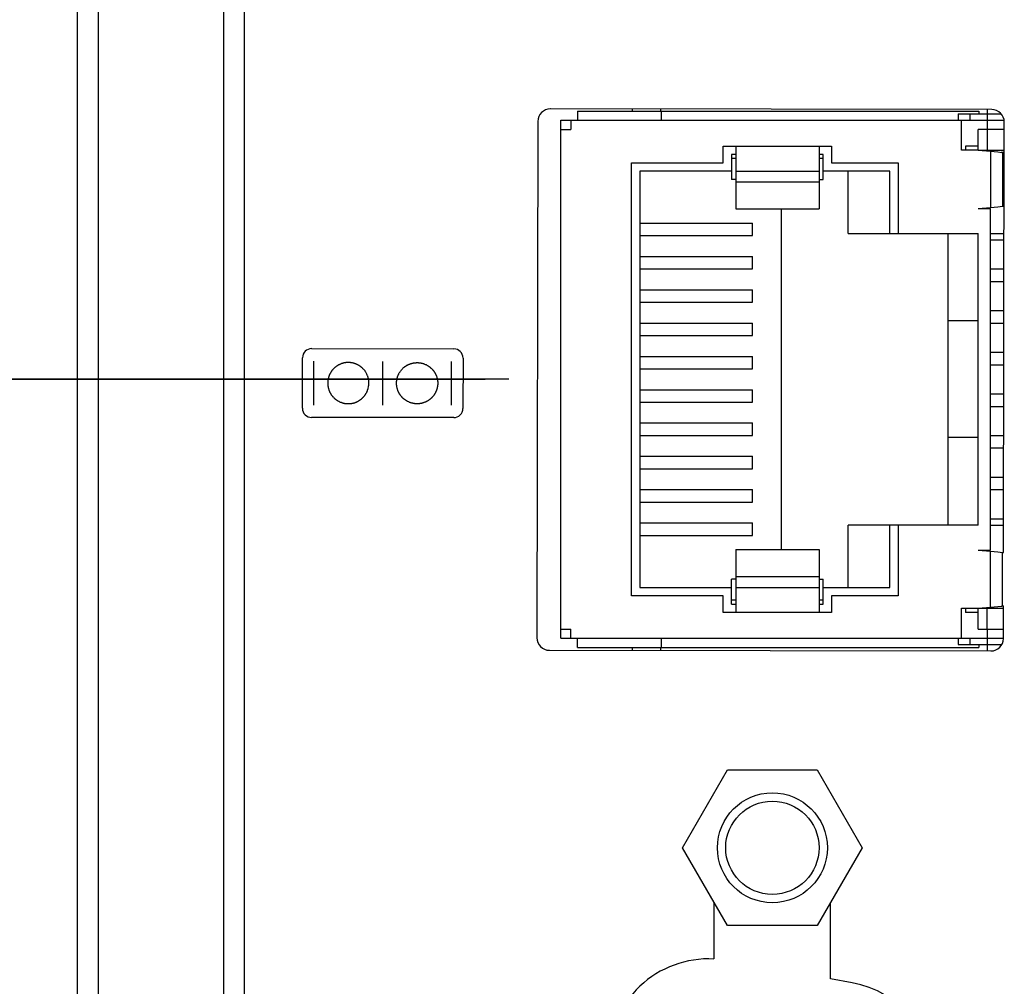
# Model space of a CAD drawing. Header units: inches. Extents: x 0 to 34, y 0 to 22.
# Tile 48 of 74: x 19.2 to 20.4, y 13.4 to 14.5. Entities that reach past the tile are written whole.
import ezdxf

# ---------------------------------------------------------------- set-up
doc = ezdxf.new("R2010")
doc.units = ezdxf.units.IN
doc.header["$LTSCALE"] = 1.87
doc.header["$MEASUREMENT"] = 0
doc.layers.get('0').update_dxf_attribs({"linetype": 'CONTINUOUS'})
for name, color, linetype in [('02___PRT_ALL_AXES', 7, 'CONTINUOUS'), ('5_ALL_CURVES', 7, 'CONTINUOUS'), ('DIMENSIONS', 7, 'CONTINUOUS')]:
    doc.layers.add(name, color=color, linetype=linetype)
doc.styles.get("Standard").update_dxf_attribs({"font": 'txt', "width": 0.8})
doc.dimstyles.new('DIMSTYLE_1', dxfattribs={"dimtxt": 0.125, "dimasz": 0.18, "dimexe": 0.125, "dimexo": 0.0625, "dimgap": 0.0625, "dimtad": 0, "dimtih": 1, "dimtoh": 1, "dimdec": 3, "dimzin": 4, "dimdsep": 46, "dimtxsty": 'STANDARD', "dimblk": '_FILLED', "dimblk1": '_FILLED', "dimblk2": '_FILLED', "dimcen": 0.09, "dimadec": 0, "dimazin": 0, "dimtp": 0.001, "dimtm": 0.001, "dimtfac": 1, "dimtdec": 3, "dimtofl": 0, "dimtmove": 0, "dimatfit": 3, "dimldrblk": '_FILLED', "dimfxl": 1, "dimtolj": 1, "dimtzin": 4, "dimarcsym": 0})

# ---------------------------------------------------------------- blocks, each defined once
blk = doc.blocks.new('_FILLED')
at = {"color": 0, "linetype": 'BYBLOCK'}
blk.add_solid([(0, 0), (-1, 0.1736), (-1, -0.1736)], dxfattribs=at)
blk = doc.blocks.new('*D25')
at = {"layer": 'DIMENSIONS', "color": 2, "linetype": 'CONTINUOUS'}
for p, q in [((19.7691, 14.1162), (17.6546, 14.1162)), ((17.7796, 14.1162), (17.7796, 13.7141)), ((17.7796, 13.062), (17.7796, 13.4641)), ((19.8957, 13.062), (17.6546, 13.062))]:
    blk.add_line(p, q, dxfattribs=at)
at = {"layer": 'DIMENSIONS', "color": 2, "linetype": 'CONTINUOUS', "xscale": 0.18, "yscale": 0.18, "zscale": 0.18}
for p, rotation in [((17.7796, 14.1162), 90), ((17.7796, 13.062), 270)]:
    blk.add_blockref('_FILLED', p, dxfattribs=dict(at, rotation=rotation))
at = {"layer": 'DIMENSIONS', "color": 2, "linetype": 'CONTINUOUS', "insert": (17.7796, 13.6516), "char_height": 0.125, "width": 1.325, "attachment_point": 2, "line_spacing_factor": 0.9}
blk.add_mtext('1.054{\\Ftxt.shx;\\W1.000000;\\H0.125000; }[26.78]', dxfattribs=at)
blk = doc.blocks.new('*D26')
at = {"layer": 'DIMENSIONS', "color": 2, "linetype": 'CONTINUOUS'}
for p, q in [((18.5296, 14.7902), (18.5296, 15.1502)), ((19.747, 14.7902), (18.4046, 14.7902)), ((19.7972, 14.1165), (18.4046, 14.1165)), ((18.5296, 14.1165), (18.5296, 13.7565))]:
    blk.add_line(p, q, dxfattribs=at)
at = {"layer": 'DIMENSIONS', "color": 2, "linetype": 'CONTINUOUS', "xscale": 0.18, "yscale": 0.18, "zscale": 0.18}
for p, rotation in [((18.5296, 14.7902), 270), ((18.5296, 14.1165), 90)]:
    blk.add_blockref('_FILLED', p, dxfattribs=dict(at, rotation=rotation))
at = {"layer": 'DIMENSIONS', "color": 2, "linetype": 'CONTINUOUS', "insert": (18.5296, 14.5158), "char_height": 0.125, "width": 1.225, "attachment_point": 2, "line_spacing_factor": 0.9}
blk.add_mtext('.674{\\Ftxt.shx;\\W1.000000;\\H0.125000; }[17.11]', dxfattribs=at)
blk = doc.blocks.new('*D27')
at = {"layer": 'DIMENSIONS', "color": 2, "linetype": 'CONTINUOUS'}
for p, q in [((17.0296, 15.1646), (17.0296, 15.5246)), ((19.747, 15.1646), (16.9046, 15.1646)), ((19.747, 14.7902), (16.9046, 14.7902)), ((17.0296, 14.7902), (17.0296, 14.4302))]:
    blk.add_line(p, q, dxfattribs=at)
at = {"layer": 'DIMENSIONS', "color": 2, "linetype": 'CONTINUOUS', "xscale": 0.18, "yscale": 0.18, "zscale": 0.18}
for p, rotation in [((17.0296, 15.1646), 270), ((17.0296, 14.7902), 90)]:
    blk.add_blockref('_FILLED', p, dxfattribs=dict(at, rotation=rotation))
at = {"layer": 'DIMENSIONS', "color": 2, "linetype": 'CONTINUOUS', "insert": (17.0296, 15.0399), "char_height": 0.125, "width": 1.125, "attachment_point": 2, "line_spacing_factor": 0.9}
blk.add_mtext('.374{\\Ftxt.shx;\\W1.000000;\\H0.125000; }[9.51]', dxfattribs=at)

msp = doc.modelspace()

# ---------------------------------------------------------------- linework, layer by layer
at = {"color": 7, "linetype": 'CONTINUOUS'}
for p, q in [((19.3046, 11.9928), (19.3046, 17.0941)), ((19.4546, 17.0977), (19.4546, 11.9892)), ((19.4796, 17.0733), (19.4796, 12.0136)), ((19.2796, 12.0185), (19.2796, 17.0685)), ((19.8797, 14.4385), (19.8797, 14.4275)), ((19.8797, 14.4385), (20.3617, 14.4385)), ((19.9458, 14.4385), (19.9458, 14.441)), ((19.9796, 14.4409), (19.9796, 14.4385)), ((19.9802, 14.4385), (19.9802, 14.4275)), ((20.3367, 14.435), (20.3367, 14.4275)), ((20.3367, 14.435), (20.3885, 14.435)), ((20.3507, 14.435), (20.3507, 14.4275)), ((20.3617, 14.4385), (20.3617, 14.435)), ((19.8597, 13.8055), (19.8597, 14.4275)), ((19.8597, 14.4275), (20.3921, 14.4275)), ((19.8717, 14.4275), (19.8717, 14.4165)), ((20.3407, 14.3915), (20.3407, 14.4275)), ((20.3717, 14.4275), (20.3717, 14.4165)), ((19.8597, 14.4165), (19.8717, 14.4165)), ((20.3607, 14.3915), (20.3607, 14.4165)), ((20.3921, 14.4165), (20.3607, 14.4165)), ((20.0547, 14.3765), (20.0547, 14.3965)), ((20.0547, 14.3965), (20.1847, 14.3965)), ((20.0647, 14.3865), (20.0647, 14.3565)), ((20.0697, 14.3865), (20.0647, 14.3865)), ((20.0697, 14.3965), (20.0697, 14.3211)), ((20.1697, 14.3965), (20.1697, 14.3211)), ((20.1747, 14.3865), (20.1697, 14.3865)), ((20.1747, 14.3565), (20.1747, 14.3865)), ((20.1847, 14.3965), (20.1847, 14.3765)), ((20.3607, 14.3915), (20.3407, 14.3915)), ((20.3457, 14.3965), (20.3457, 14.3915)), ((20.3607, 14.3965), (20.3457, 14.3965)), ((20.3607, 14.3915), (20.3757, 14.3902)), ((20.3757, 14.3915), (20.3921, 14.3915)), ((20.3757, 14.3902), (20.3757, 14.3229)), ((20.3757, 14.3902), (20.3842, 14.3894)), ((20.3842, 14.3894), (20.3886, 14.3889)), ((20.3899, 14.3887), (20.3899, 14.3243)), ((19.9447, 13.8565), (19.9447, 14.3765)), ((19.9447, 14.3765), (20.0547, 14.3765)), ((20.0697, 14.3815), (20.0647, 14.3815)), ((20.1747, 14.3815), (20.1697, 14.3815)), ((20.1847, 14.3765), (20.2647, 14.3765)), ((20.2647, 14.3765), (20.2647, 14.2915)), ((19.9547, 14.3665), (19.9547, 13.8665)), ((20.0647, 14.3665), (19.9547, 14.3665)), ((20.0697, 14.3665), (20.1697, 14.3665)), ((20.2547, 14.3665), (20.1747, 14.3665)), ((20.2047, 14.2915), (20.2047, 14.3665)), ((20.2547, 14.2915), (20.2547, 14.3665)), ((20.0697, 14.3565), (20.0647, 14.3565)), ((20.0697, 14.3535), (20.1697, 14.3535)), ((20.1697, 14.3565), (20.1747, 14.3565)), ((20.0697, 14.3211), (20.1697, 14.3211)), ((20.1247, 13.912), (20.1247, 14.3211)), ((20.3607, 14.3215), (20.3757, 14.3229)), ((20.3607, 14.3215), (20.3757, 14.3215)), ((20.3757, 14.3229), (20.3842, 14.3237)), ((20.3757, 13.9115), (20.3757, 14.3215)), ((20.3842, 14.3237), (20.3899, 14.3243)), ((19.9547, 14.304), (20.0897, 14.304)), ((20.0897, 14.289), (20.0897, 14.304)), ((19.9547, 14.289), (20.0897, 14.289)), ((20.2047, 14.2915), (20.3607, 14.2915)), ((20.3247, 13.9415), (20.3247, 14.2915)), ((20.3607, 13.9415), (20.3607, 14.2915)), ((20.3757, 14.2915), (20.3919, 14.2915)), ((20.3757, 14.284), (20.3919, 14.284)), ((19.9547, 14.264), (20.0897, 14.264)), ((20.0897, 14.249), (20.0897, 14.264)), ((19.9547, 14.249), (20.0897, 14.249)), ((20.3757, 14.249), (20.3919, 14.249)), ((20.3757, 14.234), (20.3918, 14.234)), ((19.9547, 14.224), (20.0897, 14.224)), ((20.0897, 14.209), (20.0897, 14.224)), ((19.9547, 14.209), (20.0897, 14.209)), ((20.3757, 14.199), (20.3918, 14.199)), ((20.3607, 14.1865), (20.3247, 14.1865)), ((19.9547, 14.184), (20.0897, 14.184)), ((20.0897, 14.169), (20.0897, 14.184)), ((20.3757, 14.184), (20.3917, 14.184)), ((19.9547, 14.169), (20.0897, 14.169)), ((19.9547, 14.144), (20.0897, 14.144)), ((20.0897, 14.129), (20.0897, 14.144)), ((20.3757, 14.149), (20.3917, 14.149)), ((19.9547, 14.129), (20.0897, 14.129)), ((20.3757, 14.134), (20.3917, 14.134)), ((19.9547, 14.104), (20.0897, 14.104)), ((20.0897, 14.089), (20.0897, 14.104)), ((20.3757, 14.099), (20.3916, 14.099)), ((19.9547, 14.089), (20.0897, 14.089)), ((20.3757, 14.084), (20.3916, 14.084)), ((19.9547, 14.064), (20.0897, 14.064)), ((20.0897, 14.049), (20.0897, 14.064)), ((19.9547, 14.049), (20.0897, 14.049)), ((20.3607, 14.0465), (20.3247, 14.0465)), ((20.3757, 14.049), (20.3915, 14.049)), ((20.3757, 14.034), (20.3915, 14.034)), ((19.9547, 14.024), (20.0897, 14.024)), ((20.0897, 14.009), (20.0897, 14.024)), ((19.9547, 14.009), (20.0897, 14.009)), ((20.3757, 13.999), (20.3914, 13.999)), ((19.9547, 13.984), (20.0897, 13.984)), ((20.0897, 13.969), (20.0897, 13.984)), ((20.3757, 13.984), (20.3914, 13.984)), ((19.9547, 13.969), (20.0897, 13.969)), ((20.3757, 13.949), (20.3914, 13.949)), ((19.9547, 13.944), (20.0897, 13.944)), ((20.0897, 13.929), (20.0897, 13.944)), ((20.3607, 13.9415), (20.2047, 13.9415)), ((20.2047, 13.8665), (20.2047, 13.9415)), ((20.2547, 13.8665), (20.2547, 13.9415)), ((20.2647, 13.9415), (20.2647, 13.8565)), ((20.3757, 13.9415), (20.3913, 13.9415)), ((19.9547, 13.929), (20.0897, 13.929)), ((20.0697, 13.912), (20.1697, 13.912)), ((20.0697, 13.912), (20.0697, 13.8365)), ((20.1697, 13.912), (20.1697, 13.8365)), ((20.3607, 13.9115), (20.3757, 13.9115)), ((20.3607, 13.9115), (20.3757, 13.9102)), ((20.3757, 13.8429), (20.3757, 13.9102)), ((20.3757, 13.9102), (20.3842, 13.9094)), ((20.3842, 13.9094), (20.3899, 13.9087)), ((20.3899, 13.8443), (20.3899, 13.9087)), ((20.3899, 13.9087), (20.3913, 13.9086)), ((20.0697, 13.8795), (20.1697, 13.8795)), ((19.9547, 13.8665), (20.0647, 13.8665)), ((20.0697, 13.8765), (20.0647, 13.8765)), ((20.0647, 13.8465), (20.0647, 13.8765)), ((20.0697, 13.8665), (20.1697, 13.8665)), ((20.1697, 13.8765), (20.1747, 13.8765)), ((20.1747, 13.8465), (20.1747, 13.8765)), ((20.1747, 13.8665), (20.2547, 13.8665)), ((20.0547, 13.8565), (19.9447, 13.8565)), ((20.0547, 13.8365), (20.0547, 13.8565)), ((20.2647, 13.8565), (20.1847, 13.8565)), ((20.1847, 13.8565), (20.1847, 13.8365)), ((20.0647, 13.8515), (20.0697, 13.8515)), ((20.0647, 13.8465), (20.0697, 13.8465)), ((20.1697, 13.8515), (20.1747, 13.8515)), ((20.1697, 13.8465), (20.1747, 13.8465)), ((20.3607, 13.8415), (20.3757, 13.8429)), ((20.3757, 13.8429), (20.3842, 13.8437)), ((20.3842, 13.8437), (20.3886, 13.8441)), ((20.3899, 13.8443), (20.3912, 13.8445)), ((20.1847, 13.8365), (20.0547, 13.8365)), ((20.3407, 13.8415), (20.3607, 13.8415)), ((20.3407, 13.8055), (20.3407, 13.8415)), ((20.3457, 13.8415), (20.3457, 13.8365)), ((20.3607, 13.8365), (20.3457, 13.8365)), ((20.3607, 13.8165), (20.3607, 13.8415)), ((20.3757, 13.8415), (20.3912, 13.8415)), ((19.8597, 13.8165), (19.8717, 13.8165)), ((19.8717, 13.8055), (19.8717, 13.8165)), ((20.3607, 13.8165), (20.3911, 13.8165)), ((20.3717, 13.8165), (20.3717, 13.8055)), ((19.8597, 13.8055), (20.3911, 13.8055)), ((19.8797, 13.7945), (19.8797, 13.8055)), ((19.9802, 13.8055), (19.9802, 13.7945)), ((20.3367, 13.8055), (20.3367, 13.798)), ((20.3367, 13.798), (20.3892, 13.798)), ((20.3507, 13.8055), (20.3507, 13.798)), ((20.3617, 13.798), (20.3617, 13.7945)), ((19.8797, 13.7945), (20.3617, 13.7945)), ((19.9458, 13.791), (19.9458, 13.7945)), ((19.9796, 13.7945), (19.9796, 13.7909)), ((20.0057, 13.554), (20.0597, 13.6475)), ((20.0597, 13.6475), (20.1676, 13.6475)), ((20.1676, 13.6475), (20.2216, 13.554)), ((20.0597, 13.4605), (20.0057, 13.554)), ((20.2216, 13.554), (20.1676, 13.4605)), ((20.1676, 13.4605), (20.0597, 13.4605))]:
    msp.add_line(p, q, dxfattribs=at)
at = {"color": 40, "linetype": 'CONTINUOUS'}
for p, q in [((20.3607, 14.3915), (20.3757, 14.3915)), ((19.5606, 14.1533), (19.7313, 14.153)), ((19.5495, 14.0818), (19.5496, 14.1423)), ((19.5633, 14.0856), (19.5634, 14.1382)), ((19.6459, 14.0854), (19.646, 14.138)), ((19.7423, 14.142), (19.7422, 14.0814)), ((19.5845, 14.1264), (19.5844, 14.126)), ((19.5848, 14.1267), (19.5845, 14.1264)), ((19.585, 14.127), (19.5848, 14.1267)), ((19.5853, 14.1273), (19.585, 14.127)), ((19.5856, 14.1276), (19.5853, 14.1273)), ((19.5858, 14.1279), (19.5856, 14.1276)), ((19.5861, 14.1282), (19.5858, 14.1279)), ((19.5864, 14.1285), (19.5861, 14.1282)), ((19.5867, 14.1289), (19.5864, 14.1285)), ((19.587, 14.1292), (19.5867, 14.1289)), ((19.5873, 14.1295), (19.587, 14.1292)), ((19.5877, 14.1299), (19.5873, 14.1295)), ((19.5881, 14.1302), (19.5877, 14.1299)), ((19.5885, 14.1305), (19.5881, 14.1302)), ((19.5889, 14.1309), (19.5885, 14.1305)), ((19.5893, 14.1312), (19.5889, 14.1309)), ((19.5897, 14.1315), (19.5893, 14.1312)), ((19.5901, 14.1319), (19.5897, 14.1315)), ((19.5905, 14.1321), (19.5901, 14.1319)), ((19.5909, 14.1324), (19.5905, 14.1321)), ((19.5913, 14.1327), (19.5909, 14.1324)), ((19.5917, 14.133), (19.5913, 14.1327)), ((19.5921, 14.1331), (19.5917, 14.133)), ((19.5924, 14.1334), (19.5921, 14.1331)), ((19.5929, 14.1337), (19.5924, 14.1334)), ((19.5932, 14.1338), (19.5929, 14.1337)), ((19.5936, 14.134), (19.5932, 14.1338)), ((19.594, 14.1342), (19.5936, 14.134)), ((19.5945, 14.1344), (19.594, 14.1342)), ((19.5953, 14.1347), (19.5945, 14.1344)), ((19.5957, 14.1349), (19.5953, 14.1347)), ((19.5962, 14.1351), (19.5957, 14.1349)), ((19.5966, 14.1353), (19.5962, 14.1351)), ((19.5971, 14.1354), (19.5966, 14.1353)), ((19.5976, 14.1356), (19.5971, 14.1354)), ((19.598, 14.1357), (19.5976, 14.1356)), ((19.5985, 14.1358), (19.598, 14.1357)), ((19.5989, 14.1359), (19.5985, 14.1358)), ((19.5994, 14.1361), (19.5989, 14.1359)), ((19.5998, 14.1362), (19.5994, 14.1361)), ((19.6003, 14.1363), (19.5998, 14.1362)), ((19.6007, 14.1363), (19.6003, 14.1363)), ((19.6011, 14.1364), (19.6007, 14.1363)), ((19.6014, 14.1364), (19.6011, 14.1364)), ((19.6018, 14.1365), (19.6014, 14.1364)), ((19.6022, 14.1365), (19.6018, 14.1365)), ((19.6025, 14.1366), (19.6022, 14.1365)), ((19.6032, 14.1366), (19.6025, 14.1366)), ((19.6035, 14.1367), (19.6032, 14.1366)), ((19.6057, 14.1366), (19.6035, 14.1367)), ((19.6061, 14.1366), (19.6057, 14.1366)), ((19.6068, 14.1366), (19.6061, 14.1366)), ((19.6072, 14.1365), (19.6068, 14.1366)), ((19.6077, 14.1364), (19.6072, 14.1365)), ((19.6081, 14.1364), (19.6077, 14.1364)), ((19.6085, 14.1363), (19.6081, 14.1364)), ((19.6089, 14.1362), (19.6085, 14.1363)), ((19.6093, 14.1362), (19.6089, 14.1362)), ((19.6098, 14.1361), (19.6093, 14.1362)), ((19.6103, 14.136), (19.6098, 14.1361)), ((19.6107, 14.1359), (19.6103, 14.136)), ((19.6111, 14.1357), (19.6107, 14.1359)), ((19.6115, 14.1356), (19.6111, 14.1357)), ((19.6119, 14.1356), (19.6115, 14.1356)), ((19.6124, 14.1354), (19.6119, 14.1356)), ((19.6127, 14.1352), (19.6124, 14.1354)), ((19.6131, 14.1351), (19.6127, 14.1352)), ((19.6135, 14.135), (19.6131, 14.1351)), ((19.6139, 14.1348), (19.6135, 14.135)), ((19.6143, 14.1347), (19.6139, 14.1348)), ((19.6146, 14.1345), (19.6143, 14.1347)), ((19.615, 14.1344), (19.6146, 14.1345)), ((19.6154, 14.1342), (19.615, 14.1344)), ((19.6157, 14.134), (19.6154, 14.1342)), ((19.6161, 14.1339), (19.6157, 14.134)), ((19.6167, 14.1335), (19.6161, 14.1339)), ((19.617, 14.1334), (19.6167, 14.1335)), ((19.6173, 14.1332), (19.617, 14.1334)), ((19.6176, 14.1329), (19.6173, 14.1332)), ((19.6179, 14.1328), (19.6176, 14.1329)), ((19.6182, 14.1326), (19.6179, 14.1328)), ((19.6184, 14.1324), (19.6182, 14.1326)), ((19.6187, 14.1323), (19.6184, 14.1324)), ((19.6189, 14.1322), (19.6187, 14.1323)), ((19.6192, 14.132), (19.6189, 14.1322)), ((19.6193, 14.1318), (19.6192, 14.132)), ((19.6196, 14.1316), (19.6193, 14.1318)), ((19.6199, 14.1314), (19.6196, 14.1316)), ((19.6202, 14.1312), (19.6199, 14.1314)), ((19.6205, 14.1308), (19.6202, 14.1312)), ((19.6208, 14.1306), (19.6205, 14.1308)), ((19.6213, 14.1302), (19.6208, 14.1306)), ((19.6217, 14.1297), (19.6213, 14.1302)), ((19.6222, 14.1292), (19.6217, 14.1297)), ((19.6228, 14.1287), (19.6222, 14.1292)), ((19.6234, 14.1281), (19.6228, 14.1287)), ((19.6239, 14.1273), (19.6234, 14.1281)), ((19.6247, 14.1265), (19.6239, 14.1273)), ((19.6252, 14.1256), (19.6247, 14.1265)), ((19.6667, 14.1256), (19.6672, 14.1264)), ((19.6672, 14.1264), (19.6679, 14.1272)), ((19.6679, 14.1272), (19.6685, 14.128)), ((19.6685, 14.128), (19.6691, 14.1287)), ((19.6691, 14.1287), (19.6697, 14.1292)), ((19.6697, 14.1292), (19.6702, 14.1297)), ((19.6702, 14.1297), (19.6706, 14.1301)), ((19.6706, 14.1301), (19.671, 14.1305)), ((19.671, 14.1305), (19.6714, 14.1307)), ((19.6714, 14.1307), (19.6717, 14.1311)), ((19.6717, 14.1311), (19.672, 14.1313)), ((19.672, 14.1313), (19.6723, 14.1315)), ((19.6723, 14.1315), (19.6726, 14.1317)), ((19.6726, 14.1317), (19.6727, 14.1319)), ((19.6727, 14.1319), (19.673, 14.1321)), ((19.673, 14.1321), (19.6732, 14.1322)), ((19.6732, 14.1322), (19.6735, 14.1323)), ((19.6735, 14.1323), (19.6738, 14.1325)), ((19.6738, 14.1325), (19.674, 14.1327)), ((19.674, 14.1327), (19.6743, 14.1328)), ((19.6743, 14.1328), (19.6746, 14.1331)), ((19.6746, 14.1331), (19.6749, 14.1333)), ((19.6749, 14.1333), (19.6752, 14.1334)), ((19.6752, 14.1334), (19.6755, 14.1336)), ((19.6755, 14.1336), (19.6759, 14.1338)), ((19.6759, 14.1338), (19.6762, 14.1339)), ((19.6762, 14.1339), (19.6765, 14.1341)), ((19.6765, 14.1341), (19.6769, 14.1343)), ((19.6769, 14.1343), (19.6773, 14.1344)), ((19.6773, 14.1344), (19.6776, 14.1346)), ((19.6776, 14.1346), (19.6781, 14.1347)), ((19.6781, 14.1347), (19.6784, 14.1348)), ((19.6784, 14.1348), (19.6788, 14.135)), ((19.6788, 14.135), (19.6792, 14.1351)), ((19.6792, 14.1351), (19.6795, 14.1353)), ((19.6795, 14.1353), (19.68, 14.1354)), ((19.68, 14.1354), (19.6804, 14.1355)), ((19.6804, 14.1355), (19.6808, 14.1356)), ((19.6808, 14.1356), (19.6812, 14.1358)), ((19.6812, 14.1358), (19.6817, 14.1359)), ((19.6817, 14.1359), (19.6822, 14.1359)), ((19.6822, 14.1359), (19.6826, 14.136)), ((19.6826, 14.136), (19.683, 14.1361)), ((19.683, 14.1361), (19.6834, 14.1362)), ((19.6834, 14.1362), (19.6838, 14.1363)), ((19.6838, 14.1363), (19.6843, 14.1363)), ((19.6843, 14.1363), (19.6847, 14.1364)), ((19.6847, 14.1364), (19.6851, 14.1364)), ((19.6851, 14.1364), (19.6859, 14.1364)), ((19.6859, 14.1364), (19.6863, 14.1365)), ((19.6863, 14.1365), (19.6884, 14.1365)), ((19.6884, 14.1365), (19.6887, 14.1364)), ((19.6887, 14.1364), (19.6894, 14.1364)), ((19.6894, 14.1364), (19.6897, 14.1363)), ((19.6897, 14.1363), (19.6902, 14.1363)), ((19.6902, 14.1363), (19.6905, 14.1363)), ((19.6905, 14.1363), (19.6908, 14.1363)), ((19.6908, 14.1363), (19.6912, 14.1362)), ((19.6912, 14.1362), (19.6916, 14.1361)), ((19.6916, 14.1361), (19.6921, 14.136)), ((19.6921, 14.136), (19.6925, 14.1359)), ((19.6925, 14.1359), (19.693, 14.1358)), ((19.693, 14.1358), (19.6934, 14.1357)), ((19.6934, 14.1357), (19.6939, 14.1355)), ((19.6939, 14.1355), (19.6943, 14.1354)), ((19.6943, 14.1354), (19.6948, 14.1353)), ((19.6948, 14.1353), (19.6953, 14.1351)), ((19.6953, 14.1351), (19.6958, 14.1349)), ((19.6958, 14.1349), (19.6962, 14.1347)), ((19.6962, 14.1347), (19.697, 14.1344)), ((19.697, 14.1344), (19.6974, 14.1342)), ((19.6974, 14.1342), (19.6979, 14.1341)), ((19.6979, 14.1341), (19.6983, 14.1338)), ((19.6983, 14.1338), (19.6987, 14.1336)), ((19.6987, 14.1336), (19.699, 14.1335)), ((19.699, 14.1335), (19.6995, 14.1332)), ((19.6995, 14.1332), (19.6998, 14.133)), ((19.6998, 14.133), (19.7002, 14.1328)), ((19.7002, 14.1328), (19.7006, 14.1326)), ((19.7006, 14.1326), (19.701, 14.1322)), ((19.701, 14.1322), (19.7014, 14.132)), ((19.7014, 14.132), (19.7018, 14.1317)), ((19.7018, 14.1317), (19.7022, 14.1314)), ((19.7022, 14.1314), (19.7027, 14.131)), ((19.7027, 14.131), (19.703, 14.1307)), ((19.703, 14.1307), (19.7034, 14.1304)), ((19.7034, 14.1304), (19.7038, 14.13)), ((19.7038, 14.13), (19.7042, 14.1297)), ((19.7042, 14.1297), (19.7046, 14.1293)), ((19.7046, 14.1293), (19.7053, 14.1287)), ((19.7053, 14.1287), (19.7055, 14.1283)), ((19.7055, 14.1283), (19.7058, 14.128)), ((19.7058, 14.128), (19.7061, 14.1277)), ((19.7061, 14.1277), (19.7063, 14.1274)), ((19.7063, 14.1274), (19.7066, 14.1271)), ((19.7066, 14.1271), (19.7068, 14.1268)), ((19.7068, 14.1268), (19.7071, 14.1265)), ((19.7071, 14.1265), (19.7073, 14.1262)), ((19.7073, 14.1262), (19.7075, 14.1258)), ((19.7285, 14.0853), (19.7285, 14.1379)), ((19.5801, 14.1144), (19.58, 14.1141)), ((19.5802, 14.116), (19.5801, 14.1156)), ((19.5801, 14.1156), (19.5801, 14.1152)), ((19.5801, 14.1152), (19.5801, 14.1149)), ((19.5801, 14.1149), (19.5801, 14.1144)), ((19.5803, 14.1163), (19.5802, 14.116)), ((19.5804, 14.1167), (19.5803, 14.1163)), ((19.5805, 14.1171), (19.5804, 14.1167)), ((19.5806, 14.1175), (19.5805, 14.1171)), ((19.5807, 14.1179), (19.5806, 14.1175)), ((19.5808, 14.1187), (19.5807, 14.1182)), ((19.5807, 14.1182), (19.5807, 14.1179)), ((19.5809, 14.119), (19.5808, 14.1187)), ((19.5811, 14.1194), (19.5809, 14.119)), ((19.5812, 14.1197), (19.5811, 14.1194)), ((19.5813, 14.1202), (19.5812, 14.1197)), ((19.5815, 14.1206), (19.5813, 14.1202)), ((19.5816, 14.1209), (19.5815, 14.1206)), ((19.5818, 14.1213), (19.5816, 14.1209)), ((19.5819, 14.1217), (19.5818, 14.1213)), ((19.5821, 14.1221), (19.5819, 14.1217)), ((19.5824, 14.1225), (19.5821, 14.1221)), ((19.5825, 14.1229), (19.5824, 14.1225)), ((19.5827, 14.1233), (19.5825, 14.1229)), ((19.583, 14.1237), (19.5827, 14.1233)), ((19.5831, 14.124), (19.583, 14.1237)), ((19.5833, 14.1244), (19.5831, 14.124)), ((19.5835, 14.1248), (19.5833, 14.1244)), ((19.5837, 14.1251), (19.5835, 14.1248)), ((19.5839, 14.1254), (19.5837, 14.1251)), ((19.5841, 14.1258), (19.5839, 14.1254)), ((19.5844, 14.126), (19.5841, 14.1258)), ((19.6257, 14.1249), (19.6252, 14.1256)), ((19.626, 14.1242), (19.6257, 14.1249)), ((19.6265, 14.1235), (19.626, 14.1242)), ((19.6267, 14.1228), (19.6265, 14.1235)), ((19.627, 14.1223), (19.6267, 14.1228)), ((19.6273, 14.1217), (19.627, 14.1223)), ((19.6274, 14.1213), (19.6273, 14.1217)), ((19.6277, 14.1207), (19.6274, 14.1213)), ((19.6279, 14.1202), (19.6277, 14.1207)), ((19.628, 14.1198), (19.6279, 14.1202)), ((19.6282, 14.1194), (19.628, 14.1198)), ((19.6283, 14.119), (19.6282, 14.1194)), ((19.6284, 14.1187), (19.6283, 14.119)), ((19.6285, 14.1182), (19.6284, 14.1187)), ((19.6286, 14.1179), (19.6285, 14.1182)), ((19.6287, 14.1176), (19.6286, 14.1179)), ((19.6288, 14.1171), (19.6287, 14.1176)), ((19.6289, 14.1168), (19.6288, 14.1171)), ((19.6289, 14.1165), (19.6289, 14.1168)), ((19.6289, 14.116), (19.6289, 14.1165)), ((19.6291, 14.1157), (19.6289, 14.116)), ((19.6291, 14.1153), (19.6291, 14.1157)), ((19.6291, 14.1149), (19.6291, 14.1153)), ((19.6292, 14.1144), (19.6291, 14.1149)), ((19.6292, 14.1139), (19.6292, 14.1144)), ((19.6626, 14.1144), (19.6627, 14.1148)), ((19.6626, 14.1139), (19.6626, 14.1144)), ((19.6627, 14.1152), (19.6628, 14.1157)), ((19.6627, 14.1148), (19.6627, 14.1152)), ((19.6628, 14.1157), (19.6629, 14.116)), ((19.6629, 14.1164), (19.663, 14.1168)), ((19.6629, 14.116), (19.6629, 14.1164)), ((19.663, 14.1171), (19.6632, 14.1175)), ((19.663, 14.1168), (19.663, 14.1171)), ((19.6632, 14.1178), (19.6633, 14.1182)), ((19.6632, 14.1175), (19.6632, 14.1178)), ((19.6633, 14.1182), (19.6635, 14.1186)), ((19.6635, 14.1186), (19.6636, 14.1189)), ((19.6636, 14.1189), (19.6637, 14.1194)), ((19.6637, 14.1194), (19.6638, 14.1198)), ((19.6638, 14.1198), (19.664, 14.1202)), ((19.664, 14.1202), (19.6642, 14.1207)), ((19.6642, 14.1207), (19.6644, 14.1212)), ((19.6644, 14.1212), (19.6646, 14.1217)), ((19.6646, 14.1217), (19.6648, 14.1222)), ((19.6648, 14.1222), (19.6652, 14.1228)), ((19.6652, 14.1228), (19.6654, 14.1235)), ((19.6654, 14.1235), (19.6658, 14.1241)), ((19.6658, 14.1241), (19.6662, 14.1248)), ((19.6662, 14.1248), (19.6667, 14.1256)), ((19.7075, 14.1258), (19.7078, 14.1256)), ((19.7078, 14.1256), (19.7079, 14.1252)), ((19.7079, 14.1252), (19.7082, 14.1249)), ((19.7082, 14.1249), (19.7084, 14.1246)), ((19.7084, 14.1246), (19.7086, 14.1242)), ((19.7086, 14.1242), (19.7088, 14.1238)), ((19.7088, 14.1238), (19.7089, 14.1235)), ((19.7089, 14.1235), (19.7092, 14.123)), ((19.7092, 14.123), (19.7094, 14.1227)), ((19.7094, 14.1227), (19.7095, 14.1223)), ((19.7095, 14.1223), (19.7098, 14.1219)), ((19.7098, 14.1219), (19.7099, 14.1215)), ((19.7099, 14.1215), (19.7101, 14.1211)), ((19.7101, 14.1211), (19.7103, 14.1207)), ((19.7103, 14.1207), (19.7104, 14.1204)), ((19.7104, 14.1204), (19.7107, 14.1195)), ((19.7107, 14.1195), (19.7108, 14.1192)), ((19.7108, 14.1192), (19.711, 14.1188)), ((19.711, 14.1188), (19.711, 14.1184)), ((19.711, 14.1184), (19.7112, 14.1177)), ((19.7112, 14.1177), (19.7113, 14.1172)), ((19.7113, 14.1172), (19.7114, 14.1168)), ((19.7114, 14.1168), (19.7114, 14.1165)), ((19.7114, 14.1165), (19.7115, 14.1161)), ((19.7115, 14.1161), (19.7116, 14.1157)), ((19.7116, 14.1157), (19.7117, 14.1154)), ((19.7117, 14.1154), (19.7117, 14.115)), ((19.7117, 14.115), (19.7118, 14.1146)), ((19.7118, 14.1146), (19.7118, 14.1142)), ((19.58, 14.113), (19.5799, 14.1126)), ((19.5799, 14.1126), (19.5799, 14.1118)), ((19.5799, 14.1118), (19.58, 14.1113)), ((19.58, 14.1141), (19.58, 14.113)), ((19.58, 14.1113), (19.58, 14.1101)), ((19.58, 14.1101), (19.5801, 14.1096)), ((19.5801, 14.1096), (19.5801, 14.1092)), ((19.5801, 14.1092), (19.5801, 14.1086)), ((19.5801, 14.1086), (19.5802, 14.1082)), ((19.5802, 14.1082), (19.5803, 14.1077)), ((19.5803, 14.1077), (19.5804, 14.1072)), ((19.5804, 14.1072), (19.5805, 14.1068)), ((19.5805, 14.1068), (19.5806, 14.1063)), ((19.5806, 14.1063), (19.5807, 14.1058)), ((19.5807, 14.1058), (19.5808, 14.1054)), ((19.5808, 14.1054), (19.581, 14.1049)), ((19.581, 14.1049), (19.5811, 14.1044)), ((19.5811, 14.1044), (19.5812, 14.104)), ((19.5812, 14.104), (19.5814, 14.1036)), ((19.5814, 14.1036), (19.5816, 14.1031)), ((19.5816, 14.1031), (19.5817, 14.1027)), ((19.5817, 14.1027), (19.5819, 14.1023)), ((19.6274, 14.1024), (19.6276, 14.1028)), ((19.6276, 14.1028), (19.6277, 14.1032)), ((19.6277, 14.1032), (19.6278, 14.1037)), ((19.6278, 14.1037), (19.628, 14.1041)), ((19.628, 14.1041), (19.6282, 14.1045)), ((19.6282, 14.1045), (19.6284, 14.105)), ((19.6284, 14.1056), (19.6286, 14.106)), ((19.6284, 14.105), (19.6284, 14.1056)), ((19.6286, 14.106), (19.6289, 14.1075)), ((19.6289, 14.108), (19.629, 14.1085)), ((19.6289, 14.1075), (19.6289, 14.108)), ((19.629, 14.1085), (19.6291, 14.109)), ((19.6291, 14.109), (19.6292, 14.1095)), ((19.6293, 14.1135), (19.6292, 14.1139)), ((19.6292, 14.11), (19.6293, 14.1105)), ((19.6292, 14.1095), (19.6292, 14.11)), ((19.6293, 14.1105), (19.6293, 14.1135)), ((19.6626, 14.1135), (19.6626, 14.1139)), ((19.6626, 14.1104), (19.6626, 14.1135)), ((19.6626, 14.1099), (19.6626, 14.1104)), ((19.6626, 14.1094), (19.6626, 14.1099)), ((19.6627, 14.1089), (19.6626, 14.1094)), ((19.6628, 14.1084), (19.6627, 14.1089)), ((19.6629, 14.1079), (19.6628, 14.1084)), ((19.663, 14.1069), (19.6629, 14.1079)), ((19.6631, 14.1064), (19.663, 14.1069)), ((19.6632, 14.1059), (19.6631, 14.1064)), ((19.6634, 14.1055), (19.6632, 14.1059)), ((19.6635, 14.105), (19.6634, 14.1055)), ((19.6636, 14.1045), (19.6635, 14.105)), ((19.6638, 14.1041), (19.6636, 14.1045)), ((19.6639, 14.1036), (19.6638, 14.1041)), ((19.6641, 14.1031), (19.6639, 14.1036)), ((19.6642, 14.1027), (19.6641, 14.1031)), ((19.6644, 14.1023), (19.6642, 14.1027)), ((19.7101, 14.1025), (19.7099, 14.1021)), ((19.7103, 14.1029), (19.7101, 14.1025)), ((19.7104, 14.1034), (19.7103, 14.1029)), ((19.7106, 14.1038), (19.7104, 14.1034)), ((19.7107, 14.1042), (19.7106, 14.1038)), ((19.7108, 14.1047), (19.7107, 14.1042)), ((19.711, 14.1052), (19.7108, 14.1047)), ((19.7111, 14.1056), (19.711, 14.1052)), ((19.7112, 14.1061), (19.7111, 14.1056)), ((19.7113, 14.1066), (19.7112, 14.1061)), ((19.7114, 14.107), (19.7113, 14.1066)), ((19.7115, 14.1075), (19.7114, 14.107)), ((19.7116, 14.108), (19.7115, 14.1075)), ((19.7117, 14.1084), (19.7116, 14.108)), ((19.7118, 14.1093), (19.7117, 14.1089)), ((19.7117, 14.1089), (19.7117, 14.1084)), ((19.7118, 14.1142), (19.7119, 14.1139)), ((19.7119, 14.1099), (19.7118, 14.1093)), ((19.7119, 14.1139), (19.7119, 14.1128)), ((19.7119, 14.1128), (19.712, 14.1124)), ((19.712, 14.1124), (19.7119, 14.1115)), ((19.7119, 14.1115), (19.7119, 14.1111)), ((19.7119, 14.1111), (19.7119, 14.1099)), ((19.5819, 14.1023), (19.5821, 14.1019)), ((19.5821, 14.1019), (19.5822, 14.1015)), ((19.5822, 14.1015), (19.5824, 14.1012)), ((19.5824, 14.1012), (19.5826, 14.1008)), ((19.5826, 14.1008), (19.5827, 14.1004)), ((19.5827, 14.1004), (19.583, 14.1001)), ((19.583, 14.1001), (19.5832, 14.0997)), ((19.5832, 14.0997), (19.5833, 14.0994)), ((19.5833, 14.0994), (19.5835, 14.0992)), ((19.5835, 14.0992), (19.5836, 14.0988)), ((19.5836, 14.0988), (19.5838, 14.0985)), ((19.5838, 14.0985), (19.5841, 14.0982)), ((19.5841, 14.0982), (19.5842, 14.098)), ((19.5842, 14.098), (19.5844, 14.0976)), ((19.5844, 14.0976), (19.5846, 14.0974)), ((19.5846, 14.0974), (19.5848, 14.0971)), ((19.5848, 14.0971), (19.5851, 14.0968)), ((19.5851, 14.0968), (19.5853, 14.0965)), ((19.5853, 14.0965), (19.5856, 14.0962)), ((19.5856, 14.0962), (19.5858, 14.0959)), ((19.5858, 14.0959), (19.5861, 14.0956)), ((19.5861, 14.0956), (19.5864, 14.0953)), ((19.5864, 14.0953), (19.5867, 14.095)), ((19.5867, 14.095), (19.5872, 14.0944)), ((19.5872, 14.0944), (19.5875, 14.0941)), ((19.5875, 14.0941), (19.588, 14.0936)), ((19.588, 14.0936), (19.5883, 14.0934)), ((19.5883, 14.0934), (19.5885, 14.0932)), ((19.5885, 14.0932), (19.5888, 14.0929)), ((19.5888, 14.0929), (19.589, 14.0928)), ((19.589, 14.0928), (19.5894, 14.0925)), ((19.5894, 14.0925), (19.5896, 14.0924)), ((19.5896, 14.0924), (19.5898, 14.0921)), ((19.5898, 14.0921), (19.5901, 14.0919)), ((19.5901, 14.0919), (19.5904, 14.0918)), ((19.5904, 14.0918), (19.5907, 14.0915)), ((19.5907, 14.0915), (19.591, 14.0913)), ((19.591, 14.0913), (19.5912, 14.0912)), ((19.5912, 14.0912), (19.5915, 14.091)), ((19.5915, 14.091), (19.5919, 14.0908)), ((19.5919, 14.0908), (19.5921, 14.0906)), ((19.6167, 14.0905), (19.6171, 14.0906)), ((19.6171, 14.0906), (19.6175, 14.0909)), ((19.6175, 14.0909), (19.6178, 14.0911)), ((19.6178, 14.0911), (19.6182, 14.0914)), ((19.6182, 14.0914), (19.6186, 14.0916)), ((19.6186, 14.0916), (19.6189, 14.0919)), ((19.6189, 14.0919), (19.6193, 14.0921)), ((19.6193, 14.0921), (19.6197, 14.0924)), ((19.6197, 14.0924), (19.62, 14.0926)), ((19.62, 14.0926), (19.6203, 14.0929)), ((19.6203, 14.0929), (19.6207, 14.0932)), ((19.6207, 14.0932), (19.621, 14.0935)), ((19.621, 14.0935), (19.6214, 14.0937)), ((19.6214, 14.0937), (19.6216, 14.0941)), ((19.6216, 14.0941), (19.6219, 14.0943)), ((19.6219, 14.0943), (19.6222, 14.0946)), ((19.6222, 14.0946), (19.6225, 14.0949)), ((19.6225, 14.0949), (19.6228, 14.0952)), ((19.6228, 14.0952), (19.623, 14.0955)), ((19.623, 14.0955), (19.6234, 14.0958)), ((19.6234, 14.0958), (19.6236, 14.0961)), ((19.6236, 14.0961), (19.6239, 14.0965)), ((19.6239, 14.0965), (19.6241, 14.0968)), ((19.6241, 14.0968), (19.6244, 14.0971)), ((19.6244, 14.0971), (19.6246, 14.0975)), ((19.6246, 14.0975), (19.6249, 14.0978)), ((19.6249, 14.0978), (19.6251, 14.0982)), ((19.6251, 14.0982), (19.6253, 14.0985)), ((19.6253, 14.0985), (19.6256, 14.0988)), ((19.6256, 14.0988), (19.6258, 14.0993)), ((19.6258, 14.0993), (19.626, 14.0996)), ((19.626, 14.0996), (19.6262, 14.1)), ((19.6262, 14.1), (19.6264, 14.1003)), ((19.6264, 14.1003), (19.6267, 14.1008)), ((19.6267, 14.1008), (19.6268, 14.1012)), ((19.6268, 14.1012), (19.627, 14.1015)), ((19.627, 14.1015), (19.6272, 14.1019)), ((19.6272, 14.1019), (19.6274, 14.1024)), ((19.6646, 14.1019), (19.6644, 14.1023)), ((19.6648, 14.1014), (19.6646, 14.1019)), ((19.665, 14.1011), (19.6648, 14.1014)), ((19.6651, 14.1007), (19.665, 14.1011)), ((19.6654, 14.1003), (19.6651, 14.1007)), ((19.6655, 14.1), (19.6654, 14.1003)), ((19.6658, 14.0995), (19.6655, 14.1)), ((19.666, 14.0992), (19.6658, 14.0995)), ((19.6662, 14.0988), (19.666, 14.0992)), ((19.6665, 14.0984), (19.6662, 14.0988)), ((19.6667, 14.0981), (19.6665, 14.0984)), ((19.6669, 14.0978), (19.6667, 14.0981)), ((19.6671, 14.0974), (19.6669, 14.0978)), ((19.6674, 14.0971), (19.6671, 14.0974)), ((19.6677, 14.0968), (19.6674, 14.0971)), ((19.6681, 14.0961), (19.6677, 14.0968)), ((19.6684, 14.0957), (19.6681, 14.0961)), ((19.6687, 14.0954), (19.6684, 14.0957)), ((19.669, 14.0951), (19.6687, 14.0954)), ((19.6693, 14.0948), (19.669, 14.0951)), ((19.6696, 14.0946), (19.6693, 14.0948)), ((19.6698, 14.0942), (19.6696, 14.0946)), ((19.6702, 14.094), (19.6698, 14.0942)), ((19.6704, 14.0936), (19.6702, 14.094)), ((19.6707, 14.0934), (19.6704, 14.0936)), ((19.6711, 14.0931), (19.6707, 14.0934)), ((19.6714, 14.0928), (19.6711, 14.0931)), ((19.6717, 14.0925), (19.6714, 14.0928)), ((19.6721, 14.0923), (19.6717, 14.0925)), ((19.6724, 14.0921), (19.6721, 14.0923)), ((19.6729, 14.0918), (19.6724, 14.0921)), ((19.6732, 14.0915), (19.6729, 14.0918)), ((19.6735, 14.0913), (19.6732, 14.0915)), ((19.6739, 14.091), (19.6735, 14.0913)), ((19.6743, 14.0908), (19.6739, 14.091)), ((19.6747, 14.0905), (19.6743, 14.0908)), ((19.6999, 14.0906), (19.6996, 14.0904)), ((19.7002, 14.0908), (19.6999, 14.0906)), ((19.7005, 14.091), (19.7002, 14.0908)), ((19.7008, 14.0912), (19.7005, 14.091)), ((19.7011, 14.0913), (19.7008, 14.0912)), ((19.7014, 14.0916), (19.7011, 14.0913)), ((19.7017, 14.0917), (19.7014, 14.0916)), ((19.7019, 14.0919), (19.7017, 14.0917)), ((19.7022, 14.0922), (19.7019, 14.0919)), ((19.7024, 14.0923), (19.7022, 14.0922)), ((19.7027, 14.0926), (19.7024, 14.0923)), ((19.703, 14.0927), (19.7027, 14.0926)), ((19.7033, 14.093), (19.703, 14.0927)), ((19.7035, 14.0932), (19.7033, 14.093)), ((19.7038, 14.0934), (19.7035, 14.0932)), ((19.704, 14.0937), (19.7038, 14.0934)), ((19.7043, 14.0939), (19.704, 14.0937)), ((19.7045, 14.0942), (19.7043, 14.0939)), ((19.7048, 14.0945), (19.7045, 14.0942)), ((19.7051, 14.0948), (19.7048, 14.0945)), ((19.7054, 14.0951), (19.7051, 14.0948)), ((19.7057, 14.0954), (19.7054, 14.0951)), ((19.706, 14.0957), (19.7057, 14.0954)), ((19.7062, 14.096), (19.706, 14.0957)), ((19.7064, 14.0963), (19.7062, 14.096)), ((19.7067, 14.0966), (19.7064, 14.0963)), ((19.707, 14.0969), (19.7067, 14.0966)), ((19.7071, 14.0972), (19.707, 14.0969)), ((19.7074, 14.0974), (19.7071, 14.0972)), ((19.7076, 14.0978), (19.7074, 14.0974)), ((19.7077, 14.098), (19.7076, 14.0978)), ((19.708, 14.0983), (19.7077, 14.098)), ((19.7081, 14.0986), (19.708, 14.0983)), ((19.7083, 14.0989), (19.7081, 14.0986)), ((19.7085, 14.0992), (19.7083, 14.0989)), ((19.7086, 14.0995), (19.7085, 14.0992)), ((19.7088, 14.0999), (19.7086, 14.0995)), ((19.7091, 14.1002), (19.7088, 14.0999)), ((19.7092, 14.1005), (19.7091, 14.1002)), ((19.7094, 14.101), (19.7092, 14.1005)), ((19.7096, 14.1013), (19.7094, 14.101)), ((19.7097, 14.1017), (19.7096, 14.1013)), ((19.7099, 14.1021), (19.7097, 14.1017)), ((19.5921, 14.0906), (19.5928, 14.0902)), ((19.5928, 14.0902), (19.5931, 14.0901)), ((19.5931, 14.0901), (19.5935, 14.0899)), ((19.5935, 14.0899), (19.5938, 14.0897)), ((19.5938, 14.0897), (19.5942, 14.0896)), ((19.5942, 14.0896), (19.595, 14.0892)), ((19.595, 14.0892), (19.5955, 14.0891)), ((19.5955, 14.0891), (19.596, 14.0889)), ((19.596, 14.0889), (19.5964, 14.0887)), ((19.5964, 14.0887), (19.5969, 14.0886)), ((19.5969, 14.0886), (19.5973, 14.0884)), ((19.5973, 14.0884), (19.5978, 14.0882)), ((19.5978, 14.0882), (19.5982, 14.0881)), ((19.5982, 14.0881), (19.5986, 14.088)), ((19.5986, 14.088), (19.599, 14.0879)), ((19.599, 14.0879), (19.5993, 14.0878)), ((19.5993, 14.0878), (19.5997, 14.0877)), ((19.5997, 14.0877), (19.6, 14.0876)), ((19.6, 14.0876), (19.6004, 14.0876)), ((19.6004, 14.0876), (19.6007, 14.0875)), ((19.6007, 14.0875), (19.601, 14.0874)), ((19.601, 14.0874), (19.6014, 14.0874)), ((19.6014, 14.0874), (19.6017, 14.0874)), ((19.6017, 14.0874), (19.6025, 14.0874)), ((19.6025, 14.0874), (19.603, 14.0873)), ((19.603, 14.0873), (19.6063, 14.0873)), ((19.6063, 14.0873), (19.6067, 14.0874)), ((19.6067, 14.0874), (19.6071, 14.0874)), ((19.6071, 14.0874), (19.6076, 14.0874)), ((19.6076, 14.0874), (19.6081, 14.0875)), ((19.6081, 14.0875), (19.6085, 14.0875)), ((19.6085, 14.0875), (19.6089, 14.0876)), ((19.6089, 14.0876), (19.6094, 14.0877)), ((19.6094, 14.0877), (19.6099, 14.0879)), ((19.6099, 14.0879), (19.6107, 14.088)), ((19.6107, 14.088), (19.6111, 14.0881)), ((19.6111, 14.0881), (19.6115, 14.0882)), ((19.6115, 14.0882), (19.6119, 14.0884)), ((19.6119, 14.0884), (19.6123, 14.0884)), ((19.6123, 14.0884), (19.6126, 14.0885)), ((19.6126, 14.0885), (19.613, 14.0887)), ((19.613, 14.0887), (19.6133, 14.0888)), ((19.6133, 14.0888), (19.6136, 14.0889)), ((19.6136, 14.0889), (19.614, 14.089)), ((19.614, 14.089), (19.6143, 14.0892)), ((19.6143, 14.0892), (19.615, 14.0895)), ((19.615, 14.0895), (19.6153, 14.0897)), ((19.6153, 14.0897), (19.6156, 14.0899)), ((19.6156, 14.0899), (19.616, 14.09)), ((19.616, 14.09), (19.6164, 14.0902)), ((19.6164, 14.0902), (19.6167, 14.0905)), ((19.675, 14.0904), (19.6747, 14.0905)), ((19.6754, 14.0901), (19.675, 14.0904)), ((19.6758, 14.0899), (19.6754, 14.0901)), ((19.6761, 14.0898), (19.6758, 14.0899)), ((19.6771, 14.0893), (19.6761, 14.0898)), ((19.6775, 14.0891), (19.6771, 14.0893)), ((19.6778, 14.0889), (19.6775, 14.0891)), ((19.6781, 14.0888), (19.6778, 14.0889)), ((19.6785, 14.0887), (19.6781, 14.0888)), ((19.6788, 14.0886), (19.6785, 14.0887)), ((19.6791, 14.0884), (19.6788, 14.0886)), ((19.6795, 14.0883), (19.6791, 14.0884)), ((19.6798, 14.0882), (19.6795, 14.0883)), ((19.6802, 14.0881), (19.6798, 14.0882)), ((19.6807, 14.088), (19.6802, 14.0881)), ((19.6811, 14.0879), (19.6807, 14.088)), ((19.6815, 14.0878), (19.6811, 14.0879)), ((19.6819, 14.0877), (19.6815, 14.0878)), ((19.6823, 14.0876), (19.6819, 14.0877)), ((19.6828, 14.0875), (19.6823, 14.0876)), ((19.6833, 14.0874), (19.6828, 14.0875)), ((19.6837, 14.0874), (19.6833, 14.0874)), ((19.6842, 14.0873), (19.6837, 14.0874)), ((19.6846, 14.0872), (19.6842, 14.0873)), ((19.685, 14.0872), (19.6846, 14.0872)), ((19.6854, 14.0871), (19.685, 14.0872)), ((19.6888, 14.0871), (19.6854, 14.0871)), ((19.6892, 14.0872), (19.6888, 14.0871)), ((19.6901, 14.0872), (19.6892, 14.0872)), ((19.6904, 14.0873), (19.6901, 14.0872)), ((19.6907, 14.0873), (19.6904, 14.0873)), ((19.6911, 14.0874), (19.6907, 14.0873)), ((19.6914, 14.0875), (19.6911, 14.0874)), ((19.6918, 14.0875), (19.6914, 14.0875)), ((19.6921, 14.0876), (19.6918, 14.0875)), ((19.6924, 14.0876), (19.6921, 14.0876)), ((19.6927, 14.0877), (19.6924, 14.0876)), ((19.6932, 14.0878), (19.6927, 14.0877)), ((19.6935, 14.088), (19.6932, 14.0878)), ((19.6939, 14.0881), (19.6935, 14.088)), ((19.6944, 14.0882), (19.6939, 14.0881)), ((19.6948, 14.0884), (19.6944, 14.0882)), ((19.6953, 14.0886), (19.6948, 14.0884)), ((19.6958, 14.0887), (19.6953, 14.0886)), ((19.6963, 14.0889), (19.6958, 14.0887)), ((19.6967, 14.0891), (19.6963, 14.0889)), ((19.6971, 14.0892), (19.6967, 14.0891)), ((19.6975, 14.0894), (19.6971, 14.0892)), ((19.6979, 14.0896), (19.6975, 14.0894)), ((19.6983, 14.0897), (19.6979, 14.0896)), ((19.699, 14.0901), (19.6983, 14.0897)), ((19.6993, 14.0902), (19.699, 14.0901)), ((19.6996, 14.0904), (19.6993, 14.0902)), ((19.7312, 14.0705), (19.5605, 14.0707)), ((20.3607, 13.8415), (20.3757, 13.8415)), ((20.3912, 13.8415), (20.3912, 13.8415))]:
    msp.add_line(p, q, dxfattribs=at)
at = {"color": 7, "linetype": 'CONTINUOUS'}
for radius in [0.066, 0.056]:
    msp.add_circle((20.1137, 13.554), radius, dxfattribs=at)
for centre, radius, start, end in [((20.3726, 14.2536), 0.1363, 82.7336, 83.2794), ((20.2706, 13.4568), 0.9396, 82.567, 82.7088), ((20.2704, 15.2576), 0.9409, 277.2912, 277.4261), ((20.3726, 13.9795), 0.1363, 276.7206, 277.2664)]:
    msp.add_arc(centre, radius, start, end, dxfattribs=at)
at = {"color": 40, "linetype": 'CONTINUOUS'}
for centre, start, end in [((19.5606, 14.1423), 89.8859, 179.853), ((19.7313, 14.142), 359.9517, 89.9224), ((19.5605, 14.0817), 179.956, 269.9231), ((19.7312, 14.0815), 269.8866, 359.8573)]:
    msp.add_arc(centre, 0.011, start, end, dxfattribs=at)
at = {"layer": '02___PRT_ALL_AXES', "color": 7, "linetype": 'CONTINUOUS'}
for p, q in [((20.3772, 14.4403), (19.8472, 14.4411)), ((19.8321, 14.4262), (19.8311, 13.8062)), ((20.3913, 13.9087), (20.3921, 14.4252)), ((20.3911, 13.8052), (20.3912, 13.8443)), ((19.8461, 13.7911), (20.3761, 13.7903)), ((20.0436, 13.4885), (20.0434, 13.4205)), ((20.1834, 13.3965), (20.1836, 13.4881)), ((20.2094, 13.3919), (20.1834, 13.3965))]:
    msp.add_line(p, q, dxfattribs=at)
for centre, radius, start, end in [((19.8471, 14.4261), 0.015, 89.9045, 179.9045), ((20.3771, 14.4253), 0.015, 359.9045, 89.9045), ((19.8461, 13.8061), 0.015, 179.9045, 269.9045), ((20.3761, 13.8053), 0.015, 269.9045, 359.9045), ((20.0372, 13.3006), 0.12, 87.0385, 179.9045), ((20.1882, 13.2737), 0.12, 359.9045, 79.8258)]:
    msp.add_arc(centre, radius, start, end, dxfattribs=at)
at = {"layer": '5_ALL_CURVES', "color": 40, "linetype": 'CONTINUOUS'}
for p, q in [((20.3717, 14.4403), (20.3717, 14.4275)), ((20.3717, 14.4165), (20.3717, 14.3905)), ((20.3717, 13.8165), (20.3717, 13.8425)), ((20.3717, 13.8055), (20.3717, 13.7903))]:
    msp.add_line(p, q, dxfattribs=at)

# ---------------------------------------------------------------- dimensions: what is measured, and where the dimension line sits
at = {"layer": 'DIMENSIONS', "color": 2, "linetype": 'CONTINUOUS'}
for base, p1, p2, picture, middle in [((17.0296, 15.1646), (19.8095, 14.7902), (19.8095, 15.1646), '*D27', (17.0296, 14.9774)), ((18.5296, 14.7902), (19.8597, 14.1165), (19.8095, 14.7902), '*D26', (18.5296, 14.4533)), ((17.7796, 14.1162), (19.9582, 13.062), (19.8316, 14.1162), '*D25', (17.7796, 13.5891))]:
    dim = msp.add_linear_dim(base=base, p1=p1, p2=p2, angle=90, dimstyle='DIMSTYLE_1', dxfattribs=at)
    dim.commit()
    dim.dimension.update_dxf_attribs({"geometry": picture, "text_midpoint": middle, "dimtype": 160})

doc.saveas('drawing.dxf')
